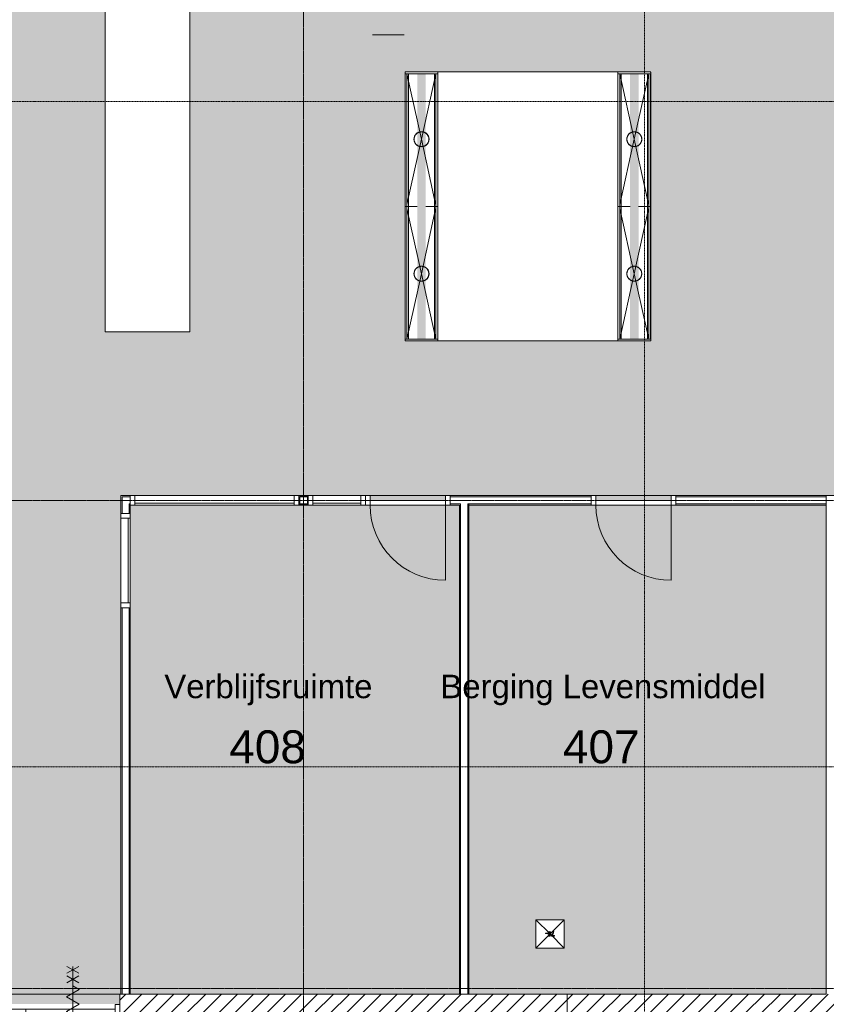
# Model space of a CAD drawing. Header units: millimetres. Extents: x 16153 to 91926, y 4686 to 113494.
# Tile 30 of 55: x 31399 to 39974, y 59234 to 69701. Entities that reach past the tile are written whole.
import ezdxf

# ---------------------------------------------------------------- set-up
doc = ezdxf.new("R2010")
doc.units = ezdxf.units.MM
doc.linetypes.add('ARC Grid Line', pattern=[22.225, 12.7, -3.175, 3.175, -3.175])
doc.linetypes.add('ARC Section Line', pattern=[17, 10, -3, 0, -1, 0, -3])
for name, color, linetype, lineweight in [('A--A2__Ruwbouw', 8, 'Continuous', 15), ('A--AR9__AlgVoorz', 1, 'Continuous', 9), ('A--L$01A__Algemeen', 7, 'Continuous', 9), ('A--L$07A__Stramien', 1, 'Continuous', 13), ('A--L22__Binnenwanden', 2, 'Continuous', 9), ('A--L23__Vloeren', 3, 'Continuous', 9), ('A--L28__Hoofddraagconstructies', 3, 'Continuous', 9), ('A--L3__Afbouw', 2, 'Continuous', 9), ('A--L74__VasteSanitaireVoorz', 1, 'Continuous', 9), ('A--L82__LosseGebruikersInvent', 1, 'Continuous', 9), ('A--LR9__AlgVoorz', 7, 'Continuous', 9), ('A--TR9__AlgVoorz', 1, 'Continuous', 13)]:
    doc.layers.add(name, color=color, linetype=linetype, lineweight=lineweight)
doc.styles.add('Arial', font='arial.ttf', dxfattribs={"height": 350})
doc.styles.add('Arial_1', font='arial.ttf', dxfattribs={"height": 250})
pattern_1 = [(45, (0, 0), (-84.85281, 84.85281), [])]
pattern_2 = [(45, (0, 0), (-84.85281, 84.85281), [])]

# ---------------------------------------------------------------- blocks, each defined once
blk = doc.blocks.new('32_DO_WB_vo deur enkel2 - vo 2-2262684-AB-Begane grond')
at = {"layer": 'A--L$01A__Algemeen'}
blk.add_line((520, -50), (520, -850), dxfattribs=at)
blk.add_arc((520, -50), 800, 180, 270, dxfattribs=at)
at = {"layer": 'A--L3__Afbouw'}
for p, q in [((-330, 50), (-280, 50)), ((-280, 50), (-280, -50)), ((-280, 0), (520, 0)), ((-280, -50), (-280, 0)), ((520, -50), (520, 50)), ((520, 50), (570, 50)), ((520, 0), (520, -50)), ((570, 50), (570, -50)), ((-280, -50), (-330, -50)), ((520, -50), (-280, -50)), ((570, -50), (520, -50))]:
    blk.add_line(p, q, dxfattribs=at)
blk = doc.blocks.new('32_DO_WB_vo deur enkel2 - vo 2-V5-AB-Begane grond')
at = {"layer": 'A--L$01A__Algemeen'}
blk.add_line((520, -50), (520, -850), dxfattribs=at)
blk.add_arc((520, -50), 800, 180, 270, dxfattribs=at)
at = {"layer": 'A--L3__Afbouw'}
for p, q in [((-330, -50), (-330, 50)), ((-330, 50), (-280, 50)), ((-280, 50), (-280, -50)), ((-280, 0), (520, 0)), ((-280, -50), (-280, 0)), ((520, -50), (520, 50)), ((520, 50), (570, 50)), ((520, 0), (520, -50)), ((570, 50), (570, -50)), ((-280, -50), (-330, -50)), ((520, -50), (-280, -50)), ((570, -50), (520, -50))]:
    blk.add_line(p, q, dxfattribs=at)
blk = doc.blocks.new('32_DO_WB_vo deur dubbel1 - vo 2-1922710-AB-Begane grond')
at = {"layer": 'A--L$01A__Algemeen'}
for p, q in [((-1340, 105), (-1340, 1055)), ((560, 105), (560, 1055)), ((-953, 327), (-827, 400)), ((-953, 400), (-827, 327)), ((-890, 400), (-890, -400)), ((47, 327), (173, 400)), ((47, 400), (173, 327)), ((110, 400), (110, -400)), ((-953, 227), (-827, 300)), ((-953, 300), (-827, 227)), ((-890, 300), (-890, -300)), ((47, 227), (173, 300)), ((47, 300), (173, 227)), ((110, 300), (110, -300)), ((-890, 195), (-958, 156)), ((-958, 156), (-823, 78)), ((110, 195), (42, 156)), ((42, 156), (177, 78)), ((-823, 78), (-958, 0)), ((-958, 0), (-823, -78)), ((177, 78), (42, 0)), ((42, 0), (177, -78)), ((-823, -78), (-958, -156)), ((177, -78), (42, -156)), ((-958, -156), (-890, -195)), ((42, -156), (110, -195)), ((-953, -227), (-827, -300)), ((-953, -300), (-827, -227)), ((47, -227), (173, -300)), ((47, -300), (173, -227)), ((-953, -327), (-827, -400)), ((-953, -400), (-827, -327)), ((47, -327), (173, -400)), ((47, -400), (173, -327))]:
    blk.add_line(p, q, dxfattribs=at)
for centre, start, end in [((-1340, 105), 360, 90), ((560, 105), 90, 180)]:
    blk.add_arc(centre, 950, start, end, dxfattribs=at)
at = {"layer": 'A--L3__Afbouw'}
for p, q in [((-1340, 105), (-1390, 105)), ((-1390, 105), (-1390, 5)), ((-390, 105), (-1340, 105)), ((-1340, 105), (-1340, 55)), ((-1340, 5), (-1340, 105)), ((-390, 55), (-390, 105)), ((560, 105), (-390, 105)), ((-390, 105), (-390, 55)), ((560, 55), (560, 105)), ((610, 105), (560, 105)), ((560, 105), (560, 5)), ((610, 5), (610, 105)), ((-1390, 5), (-1340, 5)), ((-1340, 55), (-390, 55)), ((-390, 55), (560, 55)), ((560, 5), (610, 5))]:
    blk.add_line(p, q, dxfattribs=at)
blk = doc.blocks.new('52_PF_FB_Drain square1 - Second Floor-1575804-AB-Begane grond')
at = {"layer": 'A--L$01A__Algemeen'}
for p in [(-150, 150), (150, 150), (-150, -150), (150, -150)]:
    blk.add_line(p, (0, 0), dxfattribs=at)
at = {"layer": 'A--L74__VasteSanitaireVoorz'}
for p, q in [((150, 150), (-150, 150)), ((-150, 150), (-150, -150)), ((150, -150), (150, 150)), ((-14, 24), (-47, 24)), ((-47, 24), (-47, 18)), ((-47, 18), (-47, 24)), ((-47, 24), (-14, 24)), ((-47, 18), (-20, 18)), ((-20, 18), (-47, 18)), ((-30, 5), (-37, -11)), ((-37, -11), (-30, 5)), ((-31, -11), (-23, 6)), ((-23, 6), (-31, -11)), ((-20, 18), (-30, 5)), ((-30, 5), (-20, 18)), ((-23, 6), (-14, 19)), ((-14, 19), (-23, 6)), ((-14, 19), (-14, 24)), ((-14, 24), (-14, 19)), ((-2, 24), (-8, -1)), ((-8, -1), (-2, 24)), ((22, 24), (-2, 24)), ((-2, 24), (22, 24)), ((-2, -2), (2, 1)), ((2, 1), (-2, -2)), ((0, 4), (3, 18)), ((3, 18), (0, 4)), ((9, 8), (0, 4)), ((0, 4), (9, 8)), ((2, 1), (7, 2)), ((7, 2), (2, 1)), ((3, 18), (22, 18)), ((22, 18), (3, 18)), ((7, 2), (15, -1)), ((15, -1), (7, 2)), ((20, 3), (9, 8)), ((9, 8), (20, 3)), ((24, -8), (20, 3)), ((20, 3), (24, -8)), ((22, 18), (22, 24)), ((22, 24), (22, 18)), ((-37, -11), (-39, -25)), ((-39, -25), (-37, -11)), ((-39, -25), (-33, -25)), ((-33, -25), (-39, -25)), ((-33, -25), (-31, -11)), ((-31, -11), (-33, -25)), ((-2, -11), (-9, -12)), ((-9, -12), (-2, -11)), ((-9, -12), (-4, -22)), ((-4, -22), (-9, -12)), ((-8, -1), (-2, -2)), ((-2, -2), (-8, -1)), ((-4, -22), (7, -26)), ((7, -26), (-4, -22)), ((1, -17), (-2, -11)), ((-2, -11), (1, -17)), ((7, -20), (1, -17)), ((1, -17), (7, -20)), ((15, -16), (7, -20)), ((7, -20), (15, -16)), ((7, -26), (15, -24)), ((15, -24), (7, -26)), ((15, -1), (18, -9)), ((18, -9), (15, -1)), ((18, -9), (15, -16)), ((15, -16), (18, -9)), ((15, -24), (20, -20)), ((20, -20), (15, -24)), ((20, -20), (24, -8)), ((24, -8), (20, -20)), ((48, -4), (28, -4)), ((28, -4), (28, -10)), ((28, -10), (28, -4)), ((28, -4), (48, -4)), ((28, -10), (48, -10)), ((48, -10), (28, -10)), ((48, -10), (48, -4)), ((48, -4), (48, -10)), ((-150, -150), (150, -150))]:
    blk.add_line(p, q, dxfattribs=at)
blk = doc.blocks.new('28_11_ARC_stalen_kolom - SHS100x10-V68-AB-Begane grond')
at = {"layer": 'A--L28__Hoofddraagconstructies'}
h = blk.add_hatch(dxfattribs=at)
h.set_pattern_fill('FP_44', color=256, style=0, pattern_type=2)
h.set_pattern_definition([(45, (-34417.26, -64591.44), (-251.4472, 251.4472), []), (45, (-34417.26, -64210.44), (-251.4472, 251.4472), [])])
h.paths.add_polyline_path([(-40, -50), (50, -50), (50, 50), (-50, 50), (-50, -50)])
h.paths.add_polyline_path([(-30, -40), (-40, -37), (-40, 40), (40, 38), (40, -40)])
for p, q in [((50, 50), (-50, 50)), ((-40, -40), (-40, 40)), ((-40, 40), (40, 40)), ((40, 40), (40, -40)), ((-50, -50), (50, -50)), ((40, -40), (-40, -40))]:
    blk.add_line(p, q, dxfattribs=at)
blk = doc.blocks.new('32_WI_WB_fixed glass - Ontwerpraam-2060428-AB-Begane grond')
at = {"layer": 'A--L3__Afbouw'}
for p, q in [((-846, 50), (-896, 50)), ((-896, 50), (-896, -50)), ((846, 50), (-846, 50)), ((-846, 50), (-846, 29)), ((-846, -50), (-846, 50)), ((-846, 29), (846, 29)), ((846, 29), (846, 50)), ((846, 50), (846, -50)), ((896, 50), (846, 50)), ((896, -50), (896, 50)), ((-896, -50), (-846, -50)), ((-846, -50), (846, -50)), ((846, -50), (896, -50))]:
    blk.add_line(p, q, dxfattribs=at)
blk = doc.blocks.new('32_WI_WB_fixed glass - Ontwerpraam-2060542-AB-Begane grond')
at = {"layer": 'A--L3__Afbouw'}
for p, q in [((-254, 50), (-304, 50)), ((-304, 50), (-304, -50)), ((254, 50), (-254, 50)), ((-254, 50), (-254, 29)), ((-254, -50), (-254, 50)), ((-254, 29), (254, 29)), ((254, 29), (254, 50)), ((254, 50), (254, -50)), ((304, 50), (254, 50)), ((304, -50), (304, 50)), ((-304, -50), (-254, -50)), ((-254, -50), (254, -50)), ((254, -50), (304, -50))]:
    blk.add_line(p, q, dxfattribs=at)
blk = doc.blocks.new('32_WI_WB_fixed glass - Ontwerpraam-2060694-AB-Begane grond')
at = {"layer": 'A--L3__Afbouw'}
for p, q in [((-450, 50), (-500, 50)), ((-500, 50), (-500, -50)), ((450, 50), (-450, 50)), ((-450, 50), (-450, 29)), ((-450, -50), (-450, 50)), ((-450, 29), (450, 29)), ((450, 29), (450, 50)), ((450, 50), (450, -50)), ((500, 50), (450, 50)), ((500, -50), (500, 50)), ((-500, -50), (-450, -50)), ((-450, -50), (450, -50)), ((450, -50), (500, -50))]:
    blk.add_line(p, q, dxfattribs=at)
blk = doc.blocks.new('73_FU_Keukentop - Type 1-2249446-AB-Begane grond')
at = {"layer": 'A--L82__LosseGebruikersInvent'}
for p, q in [((2100, 450), (-2100, 450)), ((-2100, 450), (-2100, -450)), ((2100, -450), (2100, 450)), ((-2100, -450), (2100, -450))]:
    blk.add_line(p, q, dxfattribs=at)
blk = doc.blocks.new('73_FU_Keukentop - Type 1-2249611-AB-Begane grond')
at = {"layer": 'A--L82__LosseGebruikersInvent'}
for p, q in [((1430, 957.5), (-1430, 957.5)), ((-1430, 957.5), (-1430, -957.5)), ((1430, -957.5), (1430, 957.5)), ((-1430, -957.5), (1430, -957.5))]:
    blk.add_line(p, q, dxfattribs=at)
blk = doc.blocks.new('52_PF_FB_Gutter_rectangle - End Outlet - 1430mm_W_ x 300mm_L_ x 60mm_H_ x 160mm_Dia_ 2-V79-AB-Begane grond')
at = {"layer": 'A--L74__VasteSanitaireVoorz'}
for p, q in [((-715, 174), (-715, -174)), ((-695, 174), (-695, 170)), ((-695, -174), (-695, 174)), ((-695, 158), (-695, 170)), ((-695, 158), (-695, 154)), ((-695, 154), (0, 0)), ((-695, 154), (715, 154)), ((-695, 152), (-695, 154)), ((-695, 143), (-695, 152)), ((-695, 143), (-695, 139)), ((-695, 139), (715, 139)), ((-695, 139), (-695, 138)), ((-695, 137), (-695, 139)), ((-695, 45), (-695, 137)), ((0, 0), (691, 150)), ((715, 170), (715, 174)), ((715, 170), (715, 158)), ((715, 154), (715, 158)), ((715, 154), (715, 152)), ((715, 152), (715, 143)), ((715, 139), (715, 143)), ((715, 139), (715, 137)), ((715, 138), (715, 139)), ((715, 137), (715, 45)), ((-695, -154), (0, 0)), ((-695, -137), (-695, -45)), ((0, 0), (695, -154)), ((715, -45), (715, -137)), ((-712, -174), (-711, -174)), ((-699, -174), (-711, -174)), ((-699, -174), (-698, -174)), ((-695, -138), (-695, -137)), ((-695, -138), (-695, -139)), ((-695, -139), (-695, -138)), ((715, -139), (-695, -139)), ((-695, -139), (-695, -143)), ((-695, -152), (-695, -143)), ((-695, -154), (-695, -152)), ((715, -154), (-695, -154)), ((-695, -154), (-695, -158)), ((-695, -170), (-695, -158)), ((-695, -170), (-695, -174)), ((-695, -174), (715, -174)), ((715, -137), (715, -138)), ((715, -138), (715, -139)), ((715, -139), (715, -138)), ((715, -143), (715, -139)), ((715, -143), (715, -152)), ((715, -152), (715, -154)), ((715, -158), (715, -154)), ((715, -158), (715, -170)), ((715, -174), (715, -170))]:
    blk.add_line(p, q, dxfattribs=at)
at = {"layer": 'A--L74__VasteSanitaireVoorz', "flags": 128}
for points in [[(-79, 0), (-79, 3), (-79, 6), (-78, 9), (-78, 13), (-77, 16), (-77, 19), (-76, 22), (-75, 25), (-74, 28), (-73, 31), (-71, 34), (-70, 36), (-69, 39), (-67, 42), (-65, 45), (-63, 47), (-61, 50), (-59, 52), (-57, 54), (-55, 57), (-53, 59), (-50, 61), (-48, 63), (-45, 65), (-43, 66), (-40, 68), (-37, 70), (-34, 71), (-32, 72), (-29, 74), (-26, 75), (-23, 76), (-20, 77), (-17, 77), (-13, 78), (-10, 78), (-7, 79), (-4, 79), (-1, 79), (2, 79), (5, 79), (9, 79), (12, 78), (15, 78), (18, 77), (21, 76), (24, 75), (27, 74), (30, 73), (33, 72), (36, 70), (39, 69), (41, 67), (44, 66), (46, 64), (49, 62), (51, 60), (54, 58), (56, 56), (58, 53), (60, 51), (62, 49), (64, 46), (66, 43), (68, 41), (69, 38), (71, 35), (72, 32), (73, 29), (74, 26), (75, 23), (76, 20), (77, 17), (78, 14), (78, 11), (79, 8), (79, 5), (79, 2), (79, 0)], [(79, 0), (79, -3), (79, -6), (78, -9), (78, -13), (77, -16), (77, -19), (76, -22), (75, -25), (74, -28), (73, -31), (71, -34), (70, -36), (69, -39), (67, -42), (65, -45), (63, -47), (61, -50), (59, -52), (57, -54), (55, -57), (53, -59), (50, -61), (48, -63), (45, -65), (43, -66), (40, -68), (37, -70), (34, -71), (32, -72), (29, -74), (26, -75), (23, -76), (20, -77), (17, -77), (13, -78), (10, -78), (7, -79), (4, -79), (1, -79), (-2, -79), (-5, -79), (-9, -79), (-12, -78), (-15, -78), (-18, -77), (-21, -76), (-24, -75), (-27, -74), (-30, -73), (-33, -72), (-36, -70), (-39, -69), (-41, -67), (-44, -66), (-46, -64), (-49, -62), (-51, -60), (-54, -58), (-56, -56), (-58, -53), (-60, -51), (-62, -49), (-64, -46), (-66, -43), (-68, -41), (-69, -38), (-71, -35), (-72, -32), (-73, -29), (-74, -26), (-75, -23), (-76, -20), (-77, -17), (-78, -14), (-78, -11), (-79, -8), (-79, -5), (-79, -2), (-79, 0)]]:
    blk.add_lwpolyline(points, dxfattribs=at)
at = {"layer": 'A--L74__VasteSanitaireVoorz'}
for radius, start, end in [(80, 0, 180), (80, 360, 180), (79, 0, 180), (80, 180, 0), (80, 180, 360), (79, 180, 0)]:
    blk.add_arc((0, 0), radius, start, end, dxfattribs=at)
blk = doc.blocks.new('52_PF_FB_Gutter_rectangle - End Outlet - 1430mm_W_ x 300mm_L_ x 60mm_H_ x 160mm_Dia_ 2-V80-AB-Begane grond')
at = {"layer": 'A--L74__VasteSanitaireVoorz'}
for p, q in [((-715, 174), (-715, -174)), ((-711, 174), (-712, 174)), ((-711, 174), (-699, 174)), ((-698, 174), (-699, 174)), ((715, 174), (-695, 174)), ((-695, 174), (-695, 170)), ((-695, -174), (-695, 174)), ((-695, 158), (-695, 170)), ((-695, 158), (-695, 154)), ((-695, 154), (715, 154)), ((-695, 152), (-695, 154)), ((-695, 154), (0, 0)), ((-695, 143), (-695, 152)), ((-695, 143), (-695, 139)), ((-695, 139), (715, 139)), ((-695, 138), (-695, 139)), ((-695, 139), (-695, 138)), ((-695, 137), (-695, 138)), ((-695, 45), (-695, 137)), ((0, 0), (695, 154)), ((715, 170), (715, 174)), ((715, 170), (715, 158)), ((715, 154), (715, 158)), ((715, 154), (715, 152)), ((715, 152), (715, 143)), ((715, 139), (715, 143)), ((715, 138), (715, 139)), ((715, 139), (715, 138)), ((715, 138), (715, 137)), ((715, 137), (715, 45)), ((-695, -154), (0, 0)), ((0, 0), (691, -150)), ((-695, -137), (-695, -45)), ((715, -45), (715, -137)), ((-695, -139), (-695, -137)), ((-695, -138), (-695, -139)), ((715, -139), (-695, -139)), ((-695, -139), (-695, -143)), ((-695, -152), (-695, -143)), ((-695, -154), (-695, -152)), ((715, -154), (-695, -154)), ((-695, -154), (-695, -158)), ((-695, -170), (-695, -158)), ((-695, -170), (-695, -174)), ((715, -137), (715, -139)), ((715, -139), (715, -138)), ((715, -143), (715, -139)), ((715, -143), (715, -152)), ((715, -152), (715, -154)), ((715, -158), (715, -154)), ((715, -158), (715, -170)), ((715, -174), (715, -170))]:
    blk.add_line(p, q, dxfattribs=at)
at = {"layer": 'A--L74__VasteSanitaireVoorz', "flags": 128}
for points in [[(-79, 0), (-79, 3), (-79, 6), (-78, 9), (-78, 13), (-77, 16), (-77, 19), (-76, 22), (-75, 25), (-74, 28), (-73, 31), (-71, 34), (-70, 36), (-69, 39), (-67, 42), (-65, 45), (-63, 47), (-61, 50), (-59, 52), (-57, 54), (-55, 57), (-53, 59), (-50, 61), (-48, 63), (-45, 65), (-43, 66), (-40, 68), (-37, 70), (-34, 71), (-32, 72), (-29, 74), (-26, 75), (-23, 76), (-20, 77), (-17, 77), (-13, 78), (-10, 78), (-7, 79), (-4, 79), (-1, 79), (2, 79), (5, 79), (9, 79), (12, 78), (15, 78), (18, 77), (21, 76), (24, 75), (27, 74), (30, 73), (33, 72), (36, 70), (39, 69), (41, 67), (44, 66), (46, 64), (49, 62), (51, 60), (54, 58), (56, 56), (58, 53), (60, 51), (62, 49), (64, 46), (66, 43), (68, 41), (69, 38), (71, 35), (72, 32), (73, 29), (74, 26), (75, 23), (76, 20), (77, 17), (78, 14), (78, 11), (79, 8), (79, 5), (79, 2), (79, 0)], [(79, 0), (79, -3), (79, -6), (78, -9), (78, -13), (77, -16), (77, -19), (76, -22), (75, -25), (74, -28), (73, -31), (71, -34), (70, -36), (69, -39), (67, -42), (65, -45), (63, -47), (61, -50), (59, -52), (57, -54), (55, -57), (53, -59), (50, -61), (48, -63), (45, -65), (43, -66), (40, -68), (37, -70), (34, -71), (32, -72), (29, -74), (26, -75), (23, -76), (20, -77), (17, -77), (13, -78), (10, -78), (7, -79), (4, -79), (1, -79), (-2, -79), (-5, -79), (-9, -79), (-12, -78), (-15, -78), (-18, -77), (-21, -76), (-24, -75), (-27, -74), (-30, -73), (-33, -72), (-36, -70), (-39, -69), (-41, -67), (-44, -66), (-46, -64), (-49, -62), (-51, -60), (-54, -58), (-56, -56), (-58, -53), (-60, -51), (-62, -49), (-64, -46), (-66, -43), (-68, -41), (-69, -38), (-71, -35), (-72, -32), (-73, -29), (-74, -26), (-75, -23), (-76, -20), (-77, -17), (-78, -14), (-78, -11), (-79, -8), (-79, -5), (-79, -2), (-79, 0)]]:
    blk.add_lwpolyline(points, dxfattribs=at)
at = {"layer": 'A--L74__VasteSanitaireVoorz'}
for radius, start, end in [(80, 360, 180), (80, 0, 180), (80, 180, 360), (80, 180, 0), (79, 0, 180), (79, 180, 0)]:
    blk.add_arc((0, 0), radius, start, end, dxfattribs=at)
blk = doc.blocks.new('52_PF_FB_Gutter_rectangle - End Outlet - 1430mm_W_ x 300mm_L_ x 60mm_H_ x 160mm_Dia_ 2-V81-AB-Begane grond')
at = {"layer": 'A--L74__VasteSanitaireVoorz'}
for p, q in [((-715, 174), (-715, -174)), ((-711, 174), (-712, 174)), ((-711, 174), (-699, 174)), ((-698, 174), (-699, 174)), ((715, 174), (-695, 174)), ((-695, 174), (-695, 170)), ((-695, -174), (-695, 174)), ((-695, 158), (-695, 170)), ((-695, 158), (-695, 154)), ((-695, 154), (0, 0)), ((-695, 154), (715, 154)), ((-695, 152), (-695, 154)), ((-695, 143), (-695, 152)), ((-695, 143), (-695, 139)), ((-695, 139), (715, 139)), ((-695, 139), (-695, 138)), ((-695, 137), (-695, 139)), ((-695, 45), (-695, 137)), ((0, 0), (691, 150)), ((715, 170), (715, 174)), ((715, 170), (715, 158)), ((715, 154), (715, 158)), ((715, 154), (715, 152)), ((715, 152), (715, 143)), ((715, 139), (715, 143)), ((715, 139), (715, 137)), ((715, 138), (715, 139)), ((715, 137), (715, 45)), ((-695, -154), (0, 0)), ((-695, -137), (-695, -45)), ((0, 0), (695, -154)), ((715, -45), (715, -137)), ((-695, -139), (-695, -137)), ((-695, -138), (-695, -139)), ((715, -139), (-695, -139)), ((-695, -139), (-695, -143)), ((-695, -152), (-695, -143)), ((-695, -154), (-695, -152)), ((715, -154), (-695, -154)), ((-695, -154), (-695, -158)), ((-695, -170), (-695, -158)), ((-695, -170), (-695, -174)), ((715, -137), (715, -139)), ((715, -139), (715, -138)), ((715, -143), (715, -139)), ((715, -143), (715, -152)), ((715, -152), (715, -154)), ((715, -158), (715, -154)), ((715, -158), (715, -170)), ((715, -174), (715, -170))]:
    blk.add_line(p, q, dxfattribs=at)
at = {"layer": 'A--L74__VasteSanitaireVoorz', "flags": 128}
for points in [[(-79, 0), (-79, 3), (-79, 6), (-78, 9), (-78, 13), (-77, 16), (-77, 19), (-76, 22), (-75, 25), (-74, 28), (-73, 31), (-71, 34), (-70, 36), (-69, 39), (-67, 42), (-65, 45), (-63, 47), (-61, 50), (-59, 52), (-57, 54), (-55, 57), (-53, 59), (-50, 61), (-48, 63), (-45, 65), (-43, 66), (-40, 68), (-37, 70), (-34, 71), (-32, 72), (-29, 74), (-26, 75), (-23, 76), (-20, 77), (-17, 77), (-13, 78), (-10, 78), (-7, 79), (-4, 79), (-1, 79), (2, 79), (5, 79), (9, 79), (12, 78), (15, 78), (18, 77), (21, 76), (24, 75), (27, 74), (30, 73), (33, 72), (36, 70), (39, 69), (41, 67), (44, 66), (46, 64), (49, 62), (51, 60), (54, 58), (56, 56), (58, 53), (60, 51), (62, 49), (64, 46), (66, 43), (68, 41), (69, 38), (71, 35), (72, 32), (73, 29), (74, 26), (75, 23), (76, 20), (77, 17), (78, 14), (78, 11), (79, 8), (79, 5), (79, 2), (79, 0)], [(79, 0), (79, -3), (79, -6), (78, -9), (78, -13), (77, -16), (77, -19), (76, -22), (75, -25), (74, -28), (73, -31), (71, -34), (70, -36), (69, -39), (67, -42), (65, -45), (63, -47), (61, -50), (59, -52), (57, -54), (55, -57), (53, -59), (50, -61), (48, -63), (45, -65), (43, -66), (40, -68), (37, -70), (34, -71), (32, -72), (29, -74), (26, -75), (23, -76), (20, -77), (17, -77), (13, -78), (10, -78), (7, -79), (4, -79), (1, -79), (-2, -79), (-5, -79), (-9, -79), (-12, -78), (-15, -78), (-18, -77), (-21, -76), (-24, -75), (-27, -74), (-30, -73), (-33, -72), (-36, -70), (-39, -69), (-41, -67), (-44, -66), (-46, -64), (-49, -62), (-51, -60), (-54, -58), (-56, -56), (-58, -53), (-60, -51), (-62, -49), (-64, -46), (-66, -43), (-68, -41), (-69, -38), (-71, -35), (-72, -32), (-73, -29), (-74, -26), (-75, -23), (-76, -20), (-77, -17), (-78, -14), (-78, -11), (-79, -8), (-79, -5), (-79, -2), (-79, 0)]]:
    blk.add_lwpolyline(points, dxfattribs=at)
at = {"layer": 'A--L74__VasteSanitaireVoorz'}
for radius, start, end in [(80, 0, 180), (80, 360, 180), (79, 0, 180), (80, 180, 0), (80, 180, 360), (79, 180, 0)]:
    blk.add_arc((0, 0), radius, start, end, dxfattribs=at)
blk = doc.blocks.new('52_PF_FB_Gutter_rectangle - End Outlet - 1430mm_W_ x 300mm_L_ x 60mm_H_ x 160mm_Dia_ 2-V82-AB-Begane grond')
at = {"layer": 'A--L74__VasteSanitaireVoorz'}
for p, q in [((-715, 174), (-715, -174)), ((-695, 174), (-695, 170)), ((-695, -174), (-695, 174)), ((-695, 158), (-695, 170)), ((-695, 158), (-695, 154)), ((-695, 154), (715, 154)), ((-695, 152), (-695, 154)), ((-695, 154), (0, 0)), ((-695, 143), (-695, 152)), ((-695, 143), (-695, 139)), ((-695, 139), (715, 139)), ((-695, 137), (-695, 139)), ((-695, 139), (-695, 138)), ((-695, 45), (-695, 137)), ((0, 0), (695, 154)), ((715, 170), (715, 174)), ((715, 170), (715, 158)), ((715, 154), (715, 158)), ((715, 154), (715, 152)), ((715, 152), (715, 143)), ((715, 139), (715, 143)), ((715, 138), (715, 139)), ((715, 139), (715, 137)), ((715, 137), (715, 45)), ((-695, -154), (0, 0)), ((0, 0), (691, -150)), ((-695, -137), (-695, -45)), ((715, -45), (715, -137)), ((-712, -174), (-711, -174)), ((-699, -174), (-711, -174)), ((-699, -174), (-698, -174)), ((-695, -139), (-695, -137)), ((-695, -138), (-695, -139)), ((715, -139), (-695, -139)), ((-695, -139), (-695, -143)), ((-695, -152), (-695, -143)), ((-695, -154), (-695, -152)), ((715, -154), (-695, -154)), ((-695, -154), (-695, -158)), ((-695, -170), (-695, -158)), ((-695, -170), (-695, -174)), ((-695, -174), (715, -174)), ((715, -137), (715, -139)), ((715, -139), (715, -138)), ((715, -143), (715, -139)), ((715, -143), (715, -152)), ((715, -152), (715, -154)), ((715, -158), (715, -154)), ((715, -158), (715, -170)), ((715, -174), (715, -170))]:
    blk.add_line(p, q, dxfattribs=at)
at = {"layer": 'A--L74__VasteSanitaireVoorz', "flags": 128}
for points in [[(-79, 0), (-79, 3), (-79, 6), (-78, 9), (-78, 13), (-77, 16), (-77, 19), (-76, 22), (-75, 25), (-74, 28), (-73, 31), (-71, 34), (-70, 36), (-69, 39), (-67, 42), (-65, 45), (-63, 47), (-61, 50), (-59, 52), (-57, 54), (-55, 57), (-53, 59), (-50, 61), (-48, 63), (-45, 65), (-43, 66), (-40, 68), (-37, 70), (-34, 71), (-32, 72), (-29, 74), (-26, 75), (-23, 76), (-20, 77), (-17, 77), (-13, 78), (-10, 78), (-7, 79), (-4, 79), (-1, 79), (2, 79), (5, 79), (9, 79), (12, 78), (15, 78), (18, 77), (21, 76), (24, 75), (27, 74), (30, 73), (33, 72), (36, 70), (39, 69), (41, 67), (44, 66), (46, 64), (49, 62), (51, 60), (54, 58), (56, 56), (58, 53), (60, 51), (62, 49), (64, 46), (66, 43), (68, 41), (69, 38), (71, 35), (72, 32), (73, 29), (74, 26), (75, 23), (76, 20), (77, 17), (78, 14), (78, 11), (79, 8), (79, 5), (79, 2), (79, 0)], [(79, 0), (79, -3), (79, -6), (78, -9), (78, -13), (77, -16), (77, -19), (76, -22), (75, -25), (74, -28), (73, -31), (71, -34), (70, -36), (69, -39), (67, -42), (65, -45), (63, -47), (61, -50), (59, -52), (57, -54), (55, -57), (53, -59), (50, -61), (48, -63), (45, -65), (43, -66), (40, -68), (37, -70), (34, -71), (32, -72), (29, -74), (26, -75), (23, -76), (20, -77), (17, -77), (13, -78), (10, -78), (7, -79), (4, -79), (1, -79), (-2, -79), (-5, -79), (-9, -79), (-12, -78), (-15, -78), (-18, -77), (-21, -76), (-24, -75), (-27, -74), (-30, -73), (-33, -72), (-36, -70), (-39, -69), (-41, -67), (-44, -66), (-46, -64), (-49, -62), (-51, -60), (-54, -58), (-56, -56), (-58, -53), (-60, -51), (-62, -49), (-64, -46), (-66, -43), (-68, -41), (-69, -38), (-71, -35), (-72, -32), (-73, -29), (-74, -26), (-75, -23), (-76, -20), (-77, -17), (-78, -14), (-78, -11), (-79, -8), (-79, -5), (-79, -2), (-79, 0)]]:
    blk.add_lwpolyline(points, dxfattribs=at)
at = {"layer": 'A--L74__VasteSanitaireVoorz'}
for radius, start, end in [(80, 360, 180), (80, 0, 180), (80, 180, 360), (80, 180, 0), (79, 0, 180), (79, 180, 0)]:
    blk.add_arc((0, 0), radius, start, end, dxfattribs=at)

msp = doc.modelspace()

# ---------------------------------------------------------------- hatches: boundary and pattern name
at = {"layer": 'A--A2__Ruwbouw', "lineweight": 9}
h = msp.add_hatch(dxfattribs=at)
h.set_pattern_fill('FP_1', color=256, angle=45, style=0, pattern_type=2)
h.set_pattern_definition(pattern_1)
h.paths.add_polyline_path([(32464.3, 59131.4), (32474.3, 59131.4), (32474.3, 59341.4), (32464.3, 59341.4), (32464.3, 59145.4)])
h = msp.add_hatch(dxfattribs=at)
h.set_pattern_fill('FP_1', color=256, angle=45, style=0, pattern_type=2)
h.set_pattern_definition(pattern_1)
h.paths.add_polyline_path([(32474.3, 55114.4), (32574.3, 55114.4), (32574.3, 56655.4), (32474.3, 56655.4), (32474.3, 55221.4)])
h.paths.add_polyline_path([(32474.3, 58455.4), (32574.3, 58455.4), (32574.3, 59341.4), (32474.3, 59341.4), (32474.3, 58905.7)])
h = msp.add_hatch(dxfattribs=at)
h.set_pattern_fill('FP_1', color=256, angle=45, style=0, pattern_type=2)
h.set_pattern_definition(pattern_2)
h.paths.add_polyline_path([(32574.3, 59131.4), (37219.3, 59131.4), (37219.3, 59341.4), (32574.3, 59341.4), (32574.3, 59145.4)])
h = msp.add_hatch(dxfattribs=at)
h.set_pattern_fill('FP_1', color=256, angle=45, style=0, pattern_type=2)
h.set_pattern_definition(pattern_2)
h.paths.add_polyline_path([(38654.3, 59131.4), (44634.3, 59131.4), (44634.3, 59341.4), (37219.3, 59341.4), (37219.3, 59131.4), (38568.4, 59131.4)])
at = {"layer": 'A--AR9__AlgVoorz'}
h = msp.add_hatch(color=7, dxfattribs=at)
h.paths.add_polyline_path([(30511.7, 71909.4), (30530.7, 71656.1), (30536.9, 71656.1), (30553.8, 71651.5), (30561.6, 71663), (30563.8, 71668.4), (30571.3, 71674.9), (30544.7, 71685.3), (30531.7, 71680.8), (30516.9, 71849.9)])
h.paths.add_polyline_path([(30565.5, 59236.4), (32464.3, 59236.4), (32464.3, 59341.4), (32474.3, 59341.4), (32477.3, 64638.4), (32486.8, 64638.4), (32488.9, 64641.4), (35124.3, 64641.4), (35124.3, 64591.4), (35924.3, 64592), (35924.3, 64641.4), (37524.3, 64641.4), (37524.3, 64591.4), (38324.3, 64591.4), (38324.3, 64641.4), (42764.3, 64641.4), (42764.3, 64552.4), (44744.2, 64556.4), (44744.2, 64641.4), (48798.3, 64641.4), (48798.3, 64556.4), (48825.8, 64556.4), (48833.7, 64661.4), (52253.3, 64661.4), (52253.3, 76191.4), (50300.3, 76191.4), (50300.3, 75233.4), (41704.3, 75233.4), (41704.3, 76191.4), (33209.2, 76191.4), (33209.2, 72383.4), (32409.2, 72383.4), (32409.2, 76191.4), (30474.3, 76191.4), (30474.3, 71910.4), (30737.7, 71902.5), (30785.2, 71891), (30818.3, 71869.7), (30833.1, 71838.6), (30842.9, 71758.2), (30839.2, 71534.6), (30820.8, 71471.3), (30801.7, 71453.2), (30771, 71440.3), (30680.2, 71429.8), (30584, 71427.4), (30474.3, 71426.4), (30474.3, 64638.4), (30461.8, 64650.9), (30461.8, 64638.4), (30396.8, 64638.4), (30396.8, 64548.4), (30286.8, 64548.4), (30286.8, 63748.4), (30396.8, 63748.4), (30396.8, 63658.4), (30461.8, 63658.4), (30461.8, 63645.9), (30474.3, 63658.4), (30474.3, 60645.4), (30424.3, 60645.4), (30424.3, 59845.4), (30474.3, 59845.4), (30469, 59631.4), (30464.3, 59631.4), (30464.3, 59341.4), (30474.3, 59341.4), (30475.9, 59236.4)])
h.paths.add_polyline_path([(30346.8, 63658.4), (30351.8, 63658.4), (30346.8, 63743.4)])
h.paths.add_polyline_path([(30406.8, 63728.4), (30406.8, 63748.4), (30356.8, 63763.4), (30358.8, 64533.4), (30406.8, 64548.4), (30406.8, 64568.4), (30436.8, 64568.4), (30429, 63728.4), (30414.4, 63728.4)])
h.paths.add_polyline_path([(32574.3, 64628.9), (32574.3, 64641.4), (32561.8, 64628.9)])
h.paths.add_polyline_path([(37634.4, 66285.4), (35496.7, 66289.4), (35500.7, 66304.3), (35844.2, 66305.4), (35840.2, 69126.6), (35496.7, 69129.4), (35496.8, 69144.3), (38106.7, 69141), (38101.4, 69126.6), (37759.2, 69125.4), (37763.2, 66304.3), (38106.7, 66297.9), (38106.7, 66286.6), (37759.2, 66285.4)])
h.paths.add_polyline_path([(37794.1, 66305.4), (37779.3, 66305.4), (37781.2, 69125.4), (37794.1, 69125.4), (37794.1, 66582.2)])
h.paths.add_polyline_path([(38088.7, 66305.4), (38086.9, 66305.4), (38090.7, 69125.4), (38106.6, 69125.4), (38101.4, 66305.4), (38089.7, 66305.4)])
h.paths.add_polyline_path([(35529.7, 66305.4), (35516.8, 66305.4), (35518.7, 69125.4), (35531.6, 69125.4), (35530.6, 66305.4)])
h.paths.add_polyline_path([(38085.3, 66305.4), (38071.9, 66305.4), (38075.7, 69125.4), (38086.7, 69125.4), (38085.7, 66305.4)])
h.paths.add_polyline_path([(35532, 66305.4), (35533.4, 69125.4), (35625.3, 69125.4), (35625.3, 66305.4), (35532.2, 66305.4)])
h.paths.add_polyline_path([(35512.7, 66305.4), (35496.9, 66305.4), (35500.7, 69125.4), (35516.6, 69125.4), (35513.8, 66305.4)])
h.paths.add_polyline_path([(38071.5, 66305.4), (37978.2, 66305.4), (37978.2, 69125.4), (38071.5, 69125.4), (38071.5, 66474.5)])
h.paths.add_polyline_path([(35715.7, 66305.4), (35715.7, 69125.4), (35809, 69125.4), (35807.6, 66305.4), (35766.5, 66305.4)])
h.paths.add_polyline_path([(37867.9, 66305.4), (37794.5, 66305.4), (37795.9, 69125.4), (37887.8, 69125.4), (37887.8, 66305.4)])
h.paths.add_polyline_path([(37763.2, 66305.4), (37759.4, 66305.4), (37763.2, 69125.4), (37779.1, 69125.4), (37775.2, 66305.4)])
h.paths.add_polyline_path([(35809.8, 66305.4), (35809.4, 66305.4), (35813.2, 69125.4), (35824.2, 69125.4), (35822.2, 66305.4), (35810.4, 66305.4)])
h.paths.add_polyline_path([(35824.8, 66305.4), (35824.4, 66305.4), (35828.2, 69125.4), (35844.1, 69125.4), (35840.2, 66305.4), (35825.4, 66305.4)])
h.paths.add_polyline_path([(33209.2, 66383.4), (32309.2, 66383.4), (32309.2, 70583.4), (33209.2, 70583.4), (33209.2, 66656.2)])
h.paths.add_polyline_path([(44832.7, 68707.4), (43114.2, 68707.4), (43114.2, 69721.4), (41917.3, 69725.4), (41917.3, 70221.4), (43114.2, 70224.1), (43114.2, 72321.4), (41917.3, 72325.4), (41917.3, 72821.4), (43114.2, 72829.1), (43114.2, 73543.4), (44914.2, 73543.4), (44914.2, 72821.4), (46114.2, 72817.4), (46114.2, 72321.4), (44914.2, 72321.4), (44914.2, 70221.4), (46114.2, 70217.4), (46114.2, 69721.4), (44914.2, 69721.4), (44914.2, 68707.4)])
h.paths.add_polyline_path([(47614.2, 69437.7), (47614.2, 70137.7), (50453.2, 70130.8), (50453.2, 69437.7), (47908.4, 69437.7)])
h.paths.add_polyline_path([(45551.7, 69741.4), (46076.8, 69741.4), (46076.8, 70201.4), (45551.7, 70201.4), (45551.7, 69758.9)])
h.paths.add_polyline_path([(42537.9, 69741.4), (42539.3, 69743.4), (42537.3, 69741.4)])
h.paths.add_polyline_path([(43079.8, 69741.4), (43079.8, 70201.4), (42554.7, 70201.4), (42554.7, 69741.4), (43004.9, 69741.4)])
h.paths.add_polyline_path([(43095.3, 69741.4), (43097.3, 69741.4), (43095.3, 69743.4)])
h.paths.add_polyline_path([(42495.3, 69741.4), (42497.3, 69741.4), (42495.3, 69743.4)])
h.paths.add_polyline_path([(42479.8, 69741.4), (42479.8, 70201.4), (41954.7, 70201.4), (41954.7, 69741.4), (42304.4, 69741.4)])
h.paths.add_polyline_path([(44934.2, 69741.4), (44936.2, 69743.4), (44934.2, 69994)])
h.paths.add_polyline_path([(44951.7, 69741.4), (45476.8, 69741.4), (45476.8, 70201.4), (44951.7, 70201.4), (44951.7, 69758.9)])
h.paths.add_polyline_path([(45492.2, 69741.4), (45494.2, 69741.4), (45492.2, 69743.4)])
h.paths.add_polyline_path([(50453.2, 70398.4), (50453.3, 71843.4), (47114.3, 71843.4), (47114.3, 73543.4), (50453.3, 73543.4), (50453.3, 72552.8)])
h.paths.add_polyline_path([(37634.4, 70683.4), (35496.7, 70687.4), (35500.7, 70702.3), (35844.2, 70703.4), (35840.2, 73524.6), (35496.7, 73527.4), (35500.7, 73542.3), (38106.7, 73539.4), (38101.4, 73524.6), (37759.2, 73523.4), (37763.2, 70702.3), (38106.7, 70699.4), (38101.4, 70684.6), (37740.1, 70683.4)])
h.paths.add_polyline_path([(37759.4, 70703.4), (37763.2, 73523.4), (37779.1, 73523.4), (37775.2, 70703.4), (37759.5, 70703.4)])
h.paths.add_polyline_path([(37794.7, 70703.4), (37794.5, 70703.4), (37795.9, 73523.4), (37887.8, 73523.4), (37887.8, 70703.4), (37795.1, 70703.4)])
h.paths.add_polyline_path([(37779.3, 70703.4), (37781.2, 73523.4), (37794.1, 73523.4), (37790.2, 70703.4), (37779.5, 70703.4)])
h.paths.add_polyline_path([(38071.3, 70703.4), (37978.2, 70703.4), (37978.2, 73523.4), (38071.5, 73523.4), (38071.5, 70703.4)])
h.paths.add_polyline_path([(35497.3, 70703.4), (35496.9, 70703.4), (35500.7, 73523.4), (35516.6, 73523.4), (35512.7, 70703.4), (35497.9, 70703.4)])
h.paths.add_polyline_path([(38072.3, 70703.4), (38071.9, 70703.4), (38075.7, 73523.4), (38086.7, 73523.4), (38084.7, 70703.4), (38072.9, 70703.4)])
h.paths.add_polyline_path([(35517, 70703.4), (35516.8, 70703.4), (35518.7, 73523.4), (35531.6, 73523.4), (35527.7, 70703.4), (35517.3, 70703.4)])
h.paths.add_polyline_path([(38105.6, 70703.4), (38086.9, 70703.4), (38090.7, 73523.4), (38106.6, 73523.4), (38106.2, 70703.4)])
h.paths.add_polyline_path([(35532.2, 70703.4), (35532, 70703.4), (35533.4, 73523.4), (35625.3, 73523.4), (35625.3, 70703.4), (35532.6, 70703.4)])
h.paths.add_polyline_path([(35808.8, 70703.4), (35715.7, 70703.4), (35715.7, 73523.4), (35809, 73523.4), (35809, 70703.4)])
h.paths.add_polyline_path([(35828.2, 70703.4), (35824.4, 70707), (35828.2, 73523.4), (35844.1, 73523.4), (35840.2, 70703.4)])
h.paths.add_polyline_path([(35809.8, 70703.4), (35809.4, 70703.4), (35813.2, 73523.4), (35824.2, 73523.4), (35822.2, 70703.4), (35810.4, 70703.4)])
h.paths.add_polyline_path([(40509.2, 71043.4), (40509.2, 73543.4), (41209.2, 73543.4), (41209.2, 71043.4)])
h.paths.add_polyline_path([(30688.8, 71463.1), (30766.4, 71472.6), (30785.2, 71483.6), (30804.3, 71517.4), (30813.8, 71578.7), (30813.8, 71758.2), (30805.5, 71815), (30788.1, 71850), (30766.4, 71864.3), (30737.7, 71871.1), (30660.9, 71873.1), (30608.3, 71861), (30593.1, 71844), (30586.1, 71815.4), (30582.1, 71688.1), (30591.5, 71792.6), (30603.2, 71840.2), (30629.5, 71861.8), (30688.8, 71866.3), (30756.7, 71859.9), (30786.3, 71841.2), (30801.7, 71800.8), (30808.8, 71699.8), (30809.2, 71646.2), (30801.7, 71536.1), (30781.6, 71492.7), (30736.6, 71473.2), (30661.3, 71471.3), (30627.5, 71475.4), (30596.6, 71507.7), (30591.3, 71555.8), (30596.8, 71486.7), (30618.5, 71470.6), (30660.9, 71463.8), (30680.2, 71463.3)])
h.paths.add_polyline_path([(30674.3, 71645.4), (30690.5, 71652.2), (30697.3, 71668.4), (30690.5, 71684.7), (30674.3, 71691.4), (30668.3, 71683.7), (30671.4, 71682.4), (30668.3, 71653.1), (30668.3, 71646.2)])
h.paths.add_polyline_path([(45573.4, 72341.4), (46076.8, 72341.4), (46076.8, 72801.4), (45551.7, 72801.4), (45551.7, 72341.4)])
h.paths.add_polyline_path([(45476.8, 72341.4), (45476.8, 72801.4), (44951.7, 72801.4), (44951.7, 72341.4), (45339.9, 72341.4)])
h.paths.add_polyline_path([(42537.9, 72341.4), (42539.3, 72343.4), (42537.3, 72341.4)])
h.paths.add_polyline_path([(41937.3, 72341.4), (41939.3, 72343.4), (41937.3, 72383)])
h.paths.add_polyline_path([(41954.7, 72341.4), (42479.8, 72341.4), (42479.8, 72801.4), (41954.7, 72801.4), (41954.7, 72358.9)])
h.paths.add_polyline_path([(42554.7, 72341.4), (43079.8, 72341.4), (43079.8, 72801.4), (42554.7, 72801.4), (42554.7, 72358.9)])
h.paths.add_polyline_path([(50863.3, 74266.4), (50863.3, 74566.4), (51163.3, 74566.4), (51163.3, 74266.4), (50943.9, 74266.4)])
h.paths.add_polyline_path([(31096.5, 76241.4), (31850.8, 76241.4), (31850.8, 76291.4), (31900.8, 76291.4), (31900.8, 76351.4), (31000.8, 76351.4), (31000.8, 76291.4), (31050.8, 76291), (31050.8, 76241.4)])
h = msp.add_hatch(color=7, dxfattribs=at)
h.paths.add_polyline_path([(32574.3, 59341.4), (36074.3, 59346.6), (36074.3, 64541.4), (32574.3, 64541.4), (32574.3, 59388.1)])
h.paths.add_polyline_path([(36086.8, 64541.4), (36085.3, 64552.4), (36074.3, 64541.4)])
h = msp.add_hatch(color=7, dxfattribs=at)
h.paths.add_polyline_path([(36174.3, 64541.4), (36174.3, 64553.9), (36161.8, 64552.4), (36161.8, 64541.4)])
h.paths.add_polyline_path([(36174.3, 59341.4), (39974.3, 59341.4), (39974.3, 64541.4), (36174.3, 64541.4), (36174.3, 61180.2)])
h.paths.add_polyline_path([(36934, 59831.8), (36887.8, 59831.8), (36887.8, 60131.8), (37187.8, 60131.8), (37187.8, 59831.8), (37013.1, 59831.8)])

# ---------------------------------------------------------------- linework, layer by layer
at = {"layer": 'A--L$01A__Algemeen', "linetype": 'ARC Section Line', "lineweight": 13}
for p, q in [((38040.4, 96957.7), (38040.4, 42579.2)), ((20364, 68831.9), (58764, 68831.9)), ((20364, 61758.8), (58764, 61758.8))]:
    msp.add_line(p, q, dxfattribs=at)
at = {"layer": 'A--L$07A__Stramien', "linetype": 'ARC Grid Line'}
for p, q in [((34417.3, 95686.5), (34417.3, 39745.5)), ((62423, 64591.4), (17266.9, 64591.4)), ((62423, 59401.4), (17266.9, 59401.4))]:
    msp.add_line(p, q, dxfattribs=at)
at = {"layer": 'A--L22__Binnenwanden', "lineweight": 15}
for p, q in [((32574.3, 64641.4), (32474.3, 64641.4)), ((32474.3, 64641.4), (32474.3, 64450.4)), ((32486.8, 64628.9), (32486.8, 64450.4)), ((32486.8, 64628.9), (32574.3, 64628.9)), ((34457.5, 64628.9), (34377, 64628.9)), ((37474.3, 64641.4), (35974.3, 64641.4)), ((35974.3, 64641.4), (35974.3, 64541.4)), ((37474.3, 64628.9), (35974.3, 64628.9)), ((37474.3, 64541.4), (37474.3, 64641.4)), ((40365.9, 64641.4), (38374.3, 64641.4)), ((38374.3, 64641.4), (38374.3, 64541.4)), ((39974.3, 64628.9), (38374.3, 64628.9)), ((39974.3, 64641.4), (39974.3, 59341.4)), ((32561.8, 64553.9), (32561.8, 64450.4)), ((32561.8, 64553.9), (32574.3, 64553.9)), ((32574.3, 64450.4), (32574.3, 64541.4)), ((34457.3, 64553.9), (34377.3, 64553.9)), ((36086.8, 64553.9), (35974.3, 64553.9)), ((35974.3, 64541.4), (36074.3, 64541.4)), ((36074.3, 64541.4), (36074.3, 59341.4)), ((36086.8, 64553.9), (36086.8, 59341.4)), ((36161.8, 64553.9), (36161.8, 59341.4)), ((37474.3, 64553.9), (36161.8, 64553.9)), ((36174.3, 59341.4), (36174.3, 64553.9)), ((36174.3, 64541.4), (37474.3, 64541.4)), ((39974.3, 64553.9), (38374.3, 64553.9)), ((38374.3, 64541.4), (39974.3, 64541.4)), ((32474.3, 64450.4), (32574.3, 64450.4)), ((32574.3, 63450.4), (32474.3, 63450.4)), ((32474.3, 63450.4), (32474.3, 59341.4)), ((32486.8, 63450.4), (32486.8, 59341.4)), ((32561.8, 63450.4), (32561.8, 59341.4)), ((32574.3, 59341.4), (32574.3, 63450.4)), ((32464.3, 59341.4), (32464.3, 59131.4)), ((39974.3, 59341.4), (32464.3, 59341.4)), ((37219.3, 59341.4), (37219.3, 58774.4))]:
    msp.add_line(p, q, dxfattribs=at)
at = {"layer": 'A--L22__Binnenwanden'}
for p, q in [((35124.3, 64641.4), (35924.3, 64641.4)), ((37524.3, 64641.4), (38324.3, 64641.4))]:
    msp.add_line(p, q, dxfattribs=at)
at = {"layer": 'A--L23__Vloeren'}
for p, q in [((35148.1, 69538.4), (35488.1, 69538.4)), ((35496.7, 69141), (35496.7, 69145.4)), ((35496.7, 69145.4), (35844.2, 69145.4)), ((35496.7, 66301.4), (35496.7, 69129.4)), ((37759.2, 69145.4), (38106.7, 69145.4)), ((38106.7, 69145.4), (38106.7, 69141)), ((38106.7, 69129.4), (38106.7, 66301.4)), ((35844.2, 66285.4), (35496.7, 66285.4)), ((38106.7, 66285.4), (37759.2, 66285.4)), ((36161.8, 64552.4), (36174.3, 64552.4)), ((36887.8, 59831.8), (36887.8, 60131.8)), ((36887.8, 60131.8), (37187.8, 60131.8)), ((37187.8, 60131.8), (37187.8, 59831.8)), ((37187.8, 59831.8), (36887.8, 59831.8)), ((30464.3, 59341.4), (32464.3, 59341.4))]:
    msp.add_line(p, q, dxfattribs=at)
at = {"layer": 'A--LR9__AlgVoorz', "flags": 128}
for points in [[(32474.3, 59341.4), (32474.3, 64641.4), (36124.3, 64641.4), (39926.2, 64641.4), (40079.3, 64641.4), (48795.2, 64641.4), (48798.3, 64641.4), (48798.3, 64661.4), (48948.3, 64661.4), (52253.3, 64661.4), (52253.3, 75271.4), (52253.3, 76191.4), (30474.3, 76191.4), (30474.3, 74238.4), (30474.3, 67563.4), (30474.3, 64638.4), (30346.8, 64638.4), (30346.8, 63658.4), (30474.3, 63658.4), (30474.3, 62195.4), (30474.3, 59341.4), (30475.9, 59341.4)], [(36074.3, 59341.4), (36074.3, 64541.4), (32574.3, 64541.4), (32574.3, 59341.4)], [(36174.3, 64541.4), (36174.3, 59341.4), (37124.3, 59341.4), (37219.3, 59341.4), (37220.9, 59341.4), (38604.3, 59341.4), (39974.3, 59341.4), (39974.3, 64541.4)]]:
    msp.add_lwpolyline(points, close=True, dxfattribs=at)

# ---------------------------------------------------------------- block references
at = {"layer": 'A--L28__Hoofddraagconstructies'}
msp.add_blockref('28_11_ARC_stalen_kolom - SHS100x10-V68-AB-Begane grond', (34417.3, 64591.4), dxfattribs=at)
at = {"layer": 'A--L3__Afbouw'}
for name, p, rotation in [('32_WI_WB_fixed glass - Ontwerpraam-2060428-AB-Begane grond', (33470.8, 64591.4), 180), ('32_WI_WB_fixed glass - Ontwerpraam-2060542-AB-Begane grond', (34770.8, 64591.4), 180), ('32_WI_WB_fixed glass - Ontwerpraam-2060694-AB-Begane grond', (32524.3, 63950.4), 269.9999999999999), ('32_DO_WB_vo deur dubbel1 - vo 2-1922710-AB-Begane grond', (31074.1, 59236.4), 180)]:
    msp.add_blockref(name, p, dxfattribs=dict(at, rotation=rotation))
for name, p in [('32_DO_WB_vo deur enkel2 - vo 2-2262684-AB-Begane grond', (35404.3, 64591.4)), ('32_DO_WB_vo deur enkel2 - vo 2-V5-AB-Begane grond', (37804.3, 64591.4))]:
    msp.add_blockref(name, p, dxfattribs=at)
at = {"layer": 'A--L74__VasteSanitaireVoorz'}
for name, p, rotation in [('52_PF_FB_Gutter_rectangle - End Outlet - 1430mm_W_ x 300mm_L_ x 60mm_H_ x 160mm_Dia_ 2-V79-AB-Begane grond', (35670.5, 68430.4), 269.9999999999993), ('52_PF_FB_Gutter_rectangle - End Outlet - 1430mm_W_ x 300mm_L_ x 60mm_H_ x 160mm_Dia_ 2-V81-AB-Begane grond', (37933, 68430.4), 269.9999999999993), ('52_PF_FB_Gutter_rectangle - End Outlet - 1430mm_W_ x 300mm_L_ x 60mm_H_ x 160mm_Dia_ 2-V80-AB-Begane grond', (35670.5, 67000.4), 89.99999999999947), ('52_PF_FB_Gutter_rectangle - End Outlet - 1430mm_W_ x 300mm_L_ x 60mm_H_ x 160mm_Dia_ 2-V82-AB-Begane grond', (37933, 67000.4), 89.99999999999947), ('52_PF_FB_Drain square1 - Second Floor-1575804-AB-Begane grond', (37037.8, 59981.8), 180)]:
    msp.add_blockref(name, p, dxfattribs=dict(at, rotation=rotation))
at = {"layer": 'A--L82__LosseGebruikersInvent', "rotation": 269.9999999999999}
for name, p in [('73_FU_Keukentop - Type 1-2249446-AB-Begane grond', (32759.2, 68483.4)), ('73_FU_Keukentop - Type 1-2249611-AB-Begane grond', (36801.7, 67715.4))]:
    msp.add_blockref(name, p, dxfattribs=at)

# ---------------------------------------------------------------- texts
at = {"layer": 'A--TR9__AlgVoorz', "attachment_point": 1}
for s, insert, char_height, width, style in [('Verblijfsruimte', (32936.6, 62738.1), 250, 2677.636, 'Arial_1'), ('Berging Levensmiddel', (35871.7, 62738.1), 250, 4160.758, 'Arial_1'), ('408', (33626.5, 62146.4), 350, 1010.126, 'Arial'), ('407', (37173.6, 62146.4), 350, 1010.126, 'Arial')]:
    msp.add_mtext(s, dxfattribs=dict(at, insert=insert, char_height=char_height, width=width, style=style))

doc.saveas('drawing.dxf')
